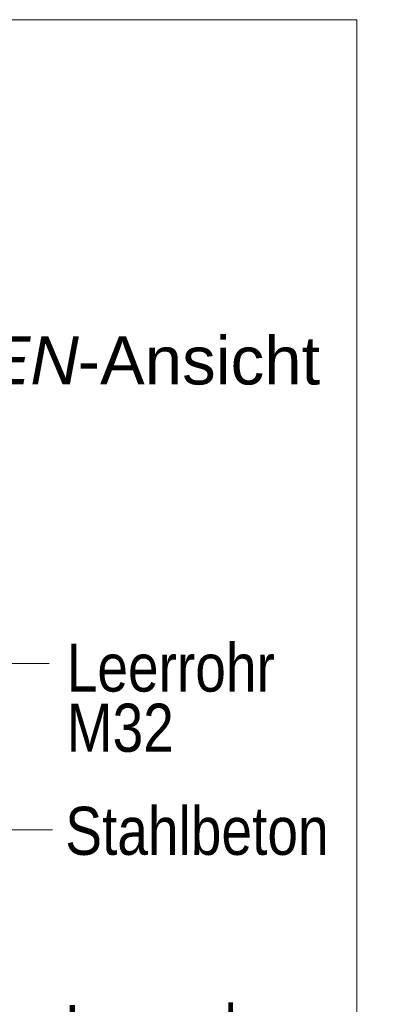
# Model space of a CAD drawing. Extents: x -620 to 300, y 62 to 1162.
# Tile 248 of 256: x 179 to 190, y 961 to 990. Entities that reach past the tile are written whole.
import ezdxf
from ezdxf.lldxf.tags import DXFTag

# ---------------------------------------------------------------- set-up
doc = ezdxf.new("R2010")
doc.units = 0
doc.layers.get('0').update_dxf_attribs({"lineweight": 13})
doc.layers.add('E_Detail_Beschriftung', color=7, linetype='Continuous', lineweight=13, true_color=0x009900)
doc.layers.add('E_Detail_Linie_Text_Bem', color=7, linetype='Continuous', lineweight=13)
doc.styles.get("Standard").update_dxf_attribs({"font": 'ARIALN.TTF'})
tags = doc.linetypes.add('fein_strichliert-A06G955H8I', pattern=[4, 1, -2, 1]).pattern_tags.tags
tags[8:9] = [DXFTag(74, 4), DXFTag(75, 0), DXFTag(340, '0'), DXFTag(46, 0.0), DXFTag(50, 0.0), DXFTag(44, 0.0), DXFTag(45, 0.0)]
tags[6:7] = [DXFTag(74, 4), DXFTag(75, 0), DXFTag(340, '0'), DXFTag(46, 0.0), DXFTag(50, 0.0), DXFTag(44, 0.0), DXFTag(45, 0.0)]
tags[4:5] = [DXFTag(74, 4), DXFTag(75, 0), DXFTag(340, '0'), DXFTag(46, 0.0), DXFTag(50, 0.0), DXFTag(44, 0.0), DXFTag(45, 0.0)]

# ---------------------------------------------------------------- blocks, each defined once
blk = doc.blocks.new('Referenz-A06G955I8I')
at = {"layer": 'E_Detail_Linie_Text_Bem', "linetype": 'fein_strichliert-A06G955H8I', "ltscale": 0.65}
for p, q in [((188.336, 989.554), (125.566, 989.554)), ((188.336, 928.237), (188.336, 989.554))]:
    blk.add_line(p, q, dxfattribs=at)
at = {"layer": 'E_Detail_Linie_Text_Bem', "color": 0, "linetype": 'Continuous', "ltscale": 0.13}
for p, q in [((177.12, 970.806), (179.38, 970.806)), ((179.476, 965.968), (177.727, 965.968))]:
    blk.add_line(p, q, dxfattribs=at)
at = {"layer": 'E_Detail_Beschriftung', "linetype": 'Continuous', "lineweight": -2, "ltscale": 0.25, "char_height": 1.4, "attachment_point": 1}
for s, insert in [('{\\fArial|b0|i1;SEITEN}', (173.177, 980.332)), ('{\\fArial;-Ansicht}', (180.206, 980.332))]:
    blk.add_mtext(s, dxfattribs=dict(at, insert=insert))
at = {"layer": 'E_Detail_Beschriftung', "linetype": 'Continuous', "ltscale": 0.13, "char_height": 1.4, "attachment_point": 1}
for s, insert in [('{\\fArial Narrow;Leerrohr}', (179.889, 971.39)), ('{\\fArial Narrow;M32}', (179.889, 969.638)), ('{\\fArial Narrow;Stahlbeton}', (179.847, 966.636)), ('{\\fArial Narrow;Leerrohr}', (179.847, 960.864))]:
    blk.add_mtext(s, dxfattribs=dict(at, insert=insert))

msp = doc.modelspace()

# ---------------------------------------------------------------- block references
at = {"color": 8, "lineweight": 25, "ltscale": 0.25, "true_color": 0x808080}
msp.add_blockref('Referenz-A06G955I8I', (0, 0), dxfattribs=at)

doc.saveas('drawing.dxf')
